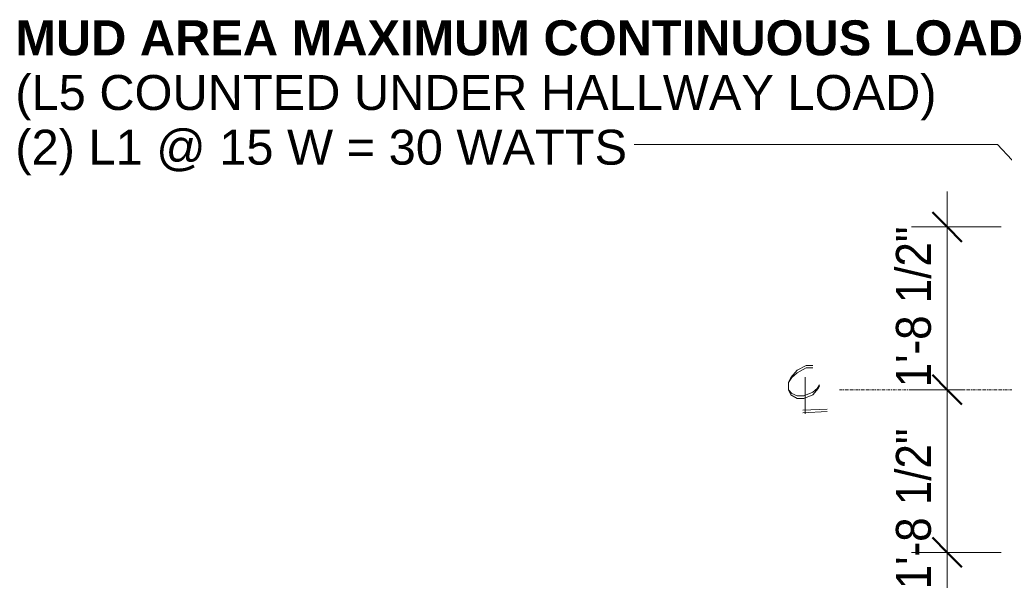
# Model space of a CAD drawing. Header units: inches. Extents: x -657 to 139, y -229 to 530.
# Tile 2 of 11: x -657 to -532, y 26 to 98. Entities that reach past the tile are written whole.
import ezdxf

# ---------------------------------------------------------------- set-up
doc = ezdxf.new("R2010")
doc.units = ezdxf.units.IN
doc.header["$MEASUREMENT"] = 0
doc.linetypes.add('3B Center Short', pattern=[0.59375, 0.375, -0.0625, 0.09375, -0.0625])
for name, color, linetype, lineweight in [('A-ANNO-DIMS', 1, 'Continuous', 9), ('A-ANNO-DIMS-48', 1, 'Continuous', 9), ('A-ANNO-TEXT', 2, 'Continuous', 9), ('A-DETL', 5, 'Continuous', 9)]:
    doc.layers.add(name, color=color, linetype=linetype, lineweight=lineweight)
doc.styles.add('Arial', font='arial.ttf', dxfattribs={"height": 4.425898})
doc.styles.add('Arial_1', font='arial.ttf', dxfattribs={"width": 0.9, "height": 4.425898})
doc.dimstyles.new('Linear_-_3_32__Arial_Utility_Plans', dxfattribs={"dimscale": 12, "dimtxt": 4.5, "dimasz": 0.3125, "dimexe": 0.375, "dimexo": 0.375, "dimgap": 0.0625, "dimtad": 1, "dimrnd": 0.25, "dimzin": 3, "dimdsep": 46, "dimlunit": 4, "dimtxsty": 'Arial_1', "dimblk1": 'OBLIQUE', "dimblk2": 'OBLIQUE', "dimsah": 1, "dimcen": 0.09, "dimdle": 0.375, "dimazin": 0, "dimtfac": 1, "dimtix": 1, "dimtmove": 0, "dimatfit": 3, "dimfxl": 1, "dimtvp": 1, "dimfrac": 2, "dimtolj": 1, "dimtzin": 0, "dimarcsym": 2})
doc.dimstyles.new('Linear_-_3_32__Arial_Utility_Plans_1', dxfattribs={"dimscale": 12, "dimtxt": 4.5, "dimasz": 0.3125, "dimexe": 0.375, "dimexo": 0.375, "dimgap": 0.0625, "dimtad": 1, "dimrnd": 0.25, "dimzin": 3, "dimdsep": 46, "dimlunit": 4, "dimtxsty": 'Arial_1', "dimblk1": 'OBLIQUE', "dimblk2": 'OBLIQUE', "dimsah": 1, "dimcen": 0.09, "dimdle": 0.375, "dimazin": 0, "dimtfac": 1, "dimtix": 1, "dimtmove": 2, "dimatfit": 3, "dimfxl": 1, "dimtvp": 1, "dimfrac": 2, "dimtolj": 1, "dimtzin": 0, "dimarcsym": 2})

# ---------------------------------------------------------------- blocks, each defined once
blk = doc.blocks.new('DIMBLOCK3-First Floor Utility Plan')
at = {"layer": 'A-ANNO-DIMS-48', "lineweight": 50, "transparency": 16777216}
for p, q in [((-539.16, 50.83), (-541.03, 52.71)), ((-539.16, 50.83), (-537.28, 48.96)), ((-539.16, 30.23), (-541.03, 32.11)), ((-539.16, 30.23), (-537.28, 28.36))]:
    blk.add_line(p, q, dxfattribs=at)
at = {"layer": 'A-ANNO-DIMS-48', "transparency": 16777216}
for p, q in [((-537.31, 50.83), (-543.66, 50.83)), ((-539.16, 25.73), (-539.16, 50.83)), ((-539.16, 50.83), (-537.31, 50.83)), ((-532.31, 30.23), (-543.66, 30.23)), ((-539.16, 30.23), (-532.31, 30.23))]:
    blk.add_line(p, q, dxfattribs=at)
at = {"layer": 'A-ANNO-DIMS-48', "color": 0, "transparency": 16777216, "insert": (-545.65, 25.56), "char_height": 4.426, "width": 24.0092, "attachment_point": 1, "rotation": 90, "line_spacing_factor": 0.938532, "style": 'Arial_1'}
blk.add_mtext('1\'-8 1/2"', dxfattribs=at)
blk = doc.blocks.new('_Oblique')
at = {"color": 0, "linetype": 'ByBlock', "lineweight": -2}
blk.add_line((-0.5, -0.5), (0.5, 0.5), dxfattribs=at)
blk = doc.blocks.new('DIMBLOCK4-First Floor Utility Plan')
at = {"layer": 'A-ANNO-DIMS-48', "transparency": 16777216}
for p, q in [((-539.16, 50.83), (-539.16, 75.93)), ((-532.31, 71.43), (-543.66, 71.43)), ((-539.16, 71.43), (-532.31, 71.43)), ((-537.31, 50.83), (-543.66, 50.83)), ((-539.16, 50.83), (-537.31, 50.83))]:
    blk.add_line(p, q, dxfattribs=at)
at = {"layer": 'A-ANNO-DIMS-48', "lineweight": 50, "transparency": 16777216}
for p, q in [((-539.16, 71.43), (-541.03, 73.31)), ((-539.16, 71.43), (-537.28, 69.56)), ((-539.16, 50.83), (-541.03, 52.71)), ((-539.16, 50.83), (-537.28, 48.96))]:
    blk.add_line(p, q, dxfattribs=at)
at = {"layer": 'A-ANNO-DIMS-48', "color": 0, "transparency": 16777216, "insert": (-545.65, 51.13), "char_height": 4.426, "width": 24.0092, "attachment_point": 1, "rotation": 90, "line_spacing_factor": 0.938532, "style": 'Arial_1'}
blk.add_mtext('1\'-8 1/2"', dxfattribs=at)

msp = doc.modelspace()

# ---------------------------------------------------------------- linework, layer by layer
at = {"layer": 'A-ANNO-TEXT', "color": 7}
for p, q in [((-532.7637, 81.8842), (-578.7987, 81.8842)), ((-499.9958, 46.5147), (-532.7637, 81.8842))]:
    msp.add_line(p, q, dxfattribs=at)
at = {"layer": 'A-DETL'}
for p, q in [((-558.1405, 53.2896), (-557.0214, 53.9096)), ((-557.0214, 53.9096), (-556.1846, 53.9096)), ((-558.9773, 52.362), (-558.1405, 53.2896)), ((-558.1405, 52.9821), (-558.8361, 52.362)), ((-557.0214, 53.6021), (-558.1405, 52.9821)), ((-557.1474, 47.7546), (-557.1474, 52.4124)), ((-556.1846, 53.6021), (-557.0214, 53.6021)), ((-559.2545, 51.7369), (-558.9773, 52.362)), ((-558.8361, 52.362), (-559.2545, 51.7369)), ((-559.2545, 50.8094), (-559.2545, 51.7369)), ((-555.625, 50.9657), (-555.3478, 51.4294)), ((-555.3478, 51.2732), (-555.4889, 50.9657)), ((-559.2545, 50.8094), (-558.8361, 50.3406)), ((-558.9773, 50.1894), (-559.2545, 50.8094)), ((-558.1405, 49.7205), (-558.9773, 50.1894)), ((-558.8361, 50.3406), (-558.1405, 50.0331)), ((-558.1405, 50.0331), (-557.2986, 50.0331)), ((-557.2986, 50.0331), (-556.1846, 50.4969)), ((-556.1846, 50.1894), (-557.2986, 49.7205)), ((-556.1846, 50.4969), (-555.625, 50.9657)), ((-555.4889, 50.9657), (-556.1846, 50.1894)), ((-557.2986, 49.7205), (-558.1405, 49.7205)), ((-554.3597, 48.3796), (-557.4297, 48.2234)), ((-557.4297, 47.9108), (-554.3597, 48.0671))]:
    msp.add_line(p, q, dxfattribs=at)
at = {"layer": 'A-DETL', "linetype": '3B Center Short'}
msp.add_line((-552.8084, 50.8321), (-452.8084, 50.8321), dxfattribs=at)

# ---------------------------------------------------------------- texts
at = {"layer": 'A-ANNO-TEXT', "color": 7, "insert": (-657.2037, 97.5947), "char_height": 4.425898, "width": 147.528, "attachment_point": 1, "line_spacing_factor": 0.938532, "style": 'Arial'}
msp.add_mtext('\\fArial|b1|i0|c0|p34|;MUD AREA MAXIMUM CONTINUOUS LOAD\\fArial|b0|i0|c0|p34|;\\P(L5 COUNTED UNDER HALLWAY LOAD)\\P(2) L1 @ 15 W = 30 WATTS', dxfattribs=at)

# ---------------------------------------------------------------- dimensions: what is measured, and where the dimension line sits
at = {"layer": 'A-ANNO-DIMS'}
dim = msp.add_linear_dim(base=(-539.1578, 71.431), p1=(-541.8094, 50.8321), p2=(-527.8084, 71.431), angle=90, dimstyle='Linear_-_3_32__Arial_Utility_Plans', override={"dimpost": '<>', "dimfxl": 24.906724}, dxfattribs=at)
dim.commit()
dim.dimension.update_dxf_attribs({"geometry": 'DIMBLOCK4-First Floor Utility Plan', "text_midpoint": (-542.1962, 61.1316)})
dim = msp.add_linear_dim(base=(-539.1578, 50.8321), p1=(-527.8084, 30.2331), p2=(-541.8094, 50.8321), angle=90, dimstyle='Linear_-_3_32__Arial_Utility_Plans_1', override={"dimpost": '<>', "dimfxl": 24.906724}, dxfattribs=at)
dim.commit()
dim.dimension.update_dxf_attribs({"geometry": 'DIMBLOCK3-First Floor Utility Plan', "text_midpoint": (-542.6984, 37.5649), "dimtype": 160, "text_rotation": 90})

doc.saveas('drawing.dxf')
